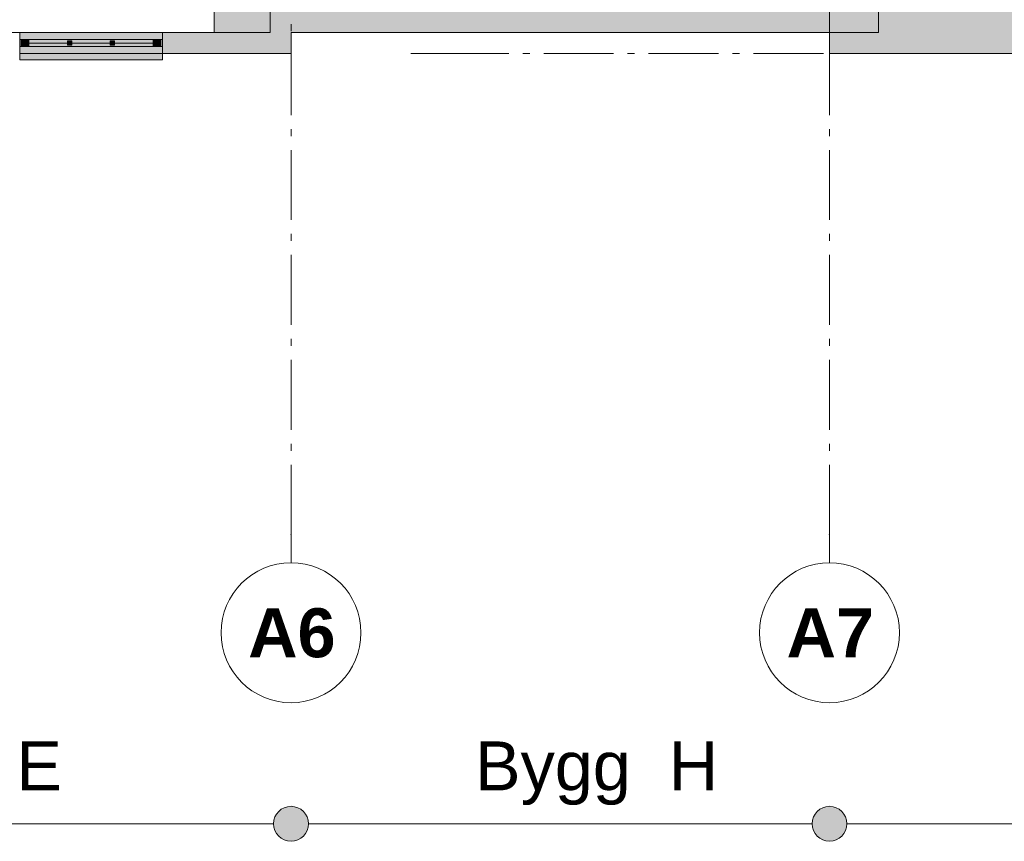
# Model space of a CAD drawing. Header units: millimetres. Extents: x -18529 to 56522, y -7462 to 46647.
# Tile 5 of 29: x 14359 to 21400, y -5630 to 242. Entities that reach past the tile are written whole.
import ezdxf

# ---------------------------------------------------------------- set-up
doc = ezdxf.new("R2010")
doc.units = ezdxf.units.MM
doc.header["$LTSCALE"] = 0.5
doc.header["$MEASUREMENT"] = 0
for name, pattern in [('Akselinje', [1500, 1000, -200, 100, -200]), ('Dot & Dashed', [13405.56, 7055.56, -3527.78, 0, -2822.22]), ('Over snittplan', [520, 300, -100, 20, -100]), ('PLINE', [0])]:
    doc.linetypes.add(name, pattern=pattern)
for name, color, linetype in [('222- Søyler', 7, 'Continuous'), ('222- Søyler  (Skravur)', 7, 'Continuous'), ('231- Bærende yttervegger', 7, 'Continuous'), ('231- Bærende yttervegger (Skravur)', 7, 'Continuous'), ('241- Bærende innervegger', 7, 'Continuous'), ('241- Bærende innervegger (Skravur)', 7, 'Continuous'), ('244- Vinduer_ dører_ foldevegger', 7, 'Continuous'), ('251- Frittbærende dekker', 7, 'Continuous'), ('822- Modullinjer bygning', 7, 'Continuous'), ('838- Annen tekst', 7, 'Continuous'), ('838- Annen tekst(Nye konstruksjoner)', 7, 'Continuous'), ('892- Hjelpelag bygning', 7, 'Continuous')]:
    doc.layers.add(name, color=color, linetype=linetype)
doc.layers.add('234- Vinduer_ dører_ porter', color=7, linetype='Continuous', lineweight=5)
doc.styles.add('GENERATED_STYLE_1', font='arial.ttf')
doc.styles.add('GENERATED_STYLE_2', font='arial.ttf')

msp = doc.modelspace()

# ---------------------------------------------------------------- hatches: boundary and pattern name
at = {"layer": '222- Søyler  (Skravur)', "linetype": 'Continuous', "lineweight": 9, "true_color": 0xb4b4b4}
for points in [[(20150, 150), (20500, 150), (20500, 500), (20150, 500)], [(15750, 150), (16150, 150), (16150, 450), (15750, 450)]]:
    msp.add_hatch(color=253, dxfattribs=at).paths.add_polyline_path(points)
at = {"layer": '231- Bærende yttervegger (Skravur)', "linetype": 'Continuous', "lineweight": 9, "true_color": 0xb4b4b4}
for points in [[(16300, 150), (20150, 150), (20150, 300), (16300, 300)], [(20150, 300), (20150, 0), (22240, 0), (22240, 92), (22240, 300)], [(15379.5, 50), (15379.5, 0), (16150, 0), (16150, 150), (15379.5, 150), (15379.5, 100)]]:
    msp.add_hatch(color=253, dxfattribs=at).paths.add_polyline_path(points)
at = {"layer": '231- Bærende yttervegger (Skravur)', "linetype": 'Continuous', "lineweight": 0, "true_color": 0xffffff}
for points in [[(14359.5, 50), (15379.5, 50), (15379.5, 100), (15379.5, 150), (14359.5, 150), (14359.5, 100)], [(14369.5, 100), (14369.5, 50), (14425.5, 50), (14425.5, 90), (14425.5, 100)], [(14425.5, 50), (15313.5, 50), (15313.5, 100), (14425.5, 100)], [(14731.5, 60), (14731.5, 90), (14701.5, 90), (14701.5, 60)], [(15037.5, 60), (15037.5, 90), (15007.5, 90), (15007.5, 60)], [(15369.5, 50), (15369.5, 100), (15313.5, 100), (15313.5, 90), (15313.5, 50)], [(15379.5, 50), (14359.5, 50), (14359.5, 0), (14359.5, -45), (15379.5, -45), (15379.5, 0)]]:
    msp.add_hatch(color=7, dxfattribs=at).paths.add_polyline_path(points)
at = {"layer": '241- Bærende innervegger (Skravur)', "linetype": 'Continuous', "lineweight": 9, "true_color": 0xb4b4b4}
for points in [[(20000, 150), (20150, 150), (20150, 873.9), (20092, 873.9), (20000, 873.9)], [(16150, 150), (16300, 150), (16300, 822.9), (16208, 822.9), (16150, 822.9)], [(16150, 0), (16300, 0), (16150, 150)], [(16150, 150), (16300, 0), (16300, 150)]]:
    msp.add_hatch(color=253, dxfattribs=at).paths.add_polyline_path(points)
at = {"layer": '838- Annen tekst', "linetype": 'Continuous', "lineweight": 9}
for points in [[(16175, -5504.9), (16184.5, -5552.7), (16211.6, -5593.3), (16252.2, -5620.4), (16300, -5629.9), (16347.8, -5620.4), (16388.4, -5593.3), (16415.5, -5552.7), (16425, -5504.9), (16415.5, -5457.1), (16388.4, -5416.5), (16347.8, -5389.4), (16300, -5379.9), (16252.2, -5389.4), (16211.6, -5416.5), (16184.5, -5457.1)], [(20025, -5504.9), (20034.5, -5552.7), (20061.6, -5593.3), (20102.2, -5620.4), (20150, -5629.9), (20197.8, -5620.4), (20238.4, -5593.3), (20265.5, -5552.7), (20275, -5504.9), (20265.5, -5457.1), (20238.4, -5416.5), (20197.8, -5389.4), (20150, -5379.9), (20102.2, -5389.4), (20061.6, -5416.5), (20034.5, -5457.1)]]:
    msp.add_hatch(color=7, dxfattribs=at).paths.add_polyline_path(points)

# ---------------------------------------------------------------- linework, layer by layer
at = {"layer": '222- Søyler', "color": 7, "linetype": 'PLINE', "lineweight": 13, "flags": 128}
for points in [[(20150, 150), (20500, 150), (20500, 500), (20150, 500)], [(15750, 150), (16150, 150), (16150, 450), (15750, 450)]]:
    msp.add_lwpolyline(points, close=True, dxfattribs=at)
at = {"layer": '231- Bærende yttervegger', "color": 7, "linetype": 'PLINE', "lineweight": 13}
for p, q in [((14359.5, 100), (14359.5, 150)), ((15379.5, 100), (15379.5, 150)), ((14359.5, 50), (14359.5, 100)), ((15379.5, 50), (15379.5, 100)), ((14359.5, 0), (14359.5, 50)), ((15379.5, 0), (15379.5, 50))]:
    msp.add_line(p, q, dxfattribs=at)
at = {"layer": '231- Bærende yttervegger', "color": 7, "linetype": 'PLINE', "lineweight": 13, "flags": 128}
for points in [[(16150, 150), (15379.5, 150)], [(16300, 150), (20150, 150)], [(20150, 0), (20150, 150)], [(15379.5, 0), (16150, 0)], [(16300, 0), (16150, 0)], [(20150, 0), (22240, 0)]]:
    msp.add_lwpolyline(points, dxfattribs=at)
at = {"layer": '231- Bærende yttervegger', "color": 7, "linetype": 'Over snittplan', "lineweight": 5, "flags": 128}
for points in [[(20150, 0), (20150, 150)], [(20150, 0), (48000, 0)]]:
    msp.add_lwpolyline(points, dxfattribs=at)
at = {"layer": '234- Vinduer_ dører_ porter', "color": 7, "linetype": 'PLINE', "lineweight": 5}
for p, q in [((15379.5, 150), (14359.5, 150)), ((14359.5, 100), (14369.5, 100)), ((14359.5, 50), (14359.5, 100)), ((14369.5, 100), (14425.5, 100)), ((14369.5, 50), (14369.5, 100)), ((14369.5, 100), (14369.5, 50)), ((14425.5, 100), (14425.5, 90)), ((14425.5, 100), (15313.5, 100)), ((14425.5, 90), (14425.5, 50)), ((14701.5, 75), (14425.5, 75)), ((14701.5, 60), (14701.5, 90)), ((14701.5, 90), (14731.5, 90)), ((14731.5, 90), (14731.5, 60)), ((15007.5, 75), (14731.5, 75)), ((15007.5, 60), (15007.5, 90)), ((15007.5, 90), (15037.5, 90)), ((15037.5, 90), (15037.5, 60)), ((15313.5, 75), (15037.5, 75)), ((15313.5, 90), (15313.5, 100)), ((15313.5, 100), (15369.5, 100)), ((15313.5, 50), (15313.5, 90)), ((15369.5, 100), (15369.5, 50)), ((15369.5, 50), (15369.5, 100)), ((15369.5, 100), (15379.5, 100)), ((15379.5, 100), (15379.5, 50)), ((14369.5, 50), (14359.5, 50)), ((15379.5, 0), (14359.5, 0)), ((14425.5, 50), (14369.5, 50)), ((15313.5, 50), (14425.5, 50)), ((14731.5, 60), (14701.5, 60)), ((15037.5, 60), (15007.5, 60)), ((15369.5, 50), (15313.5, 50)), ((15379.5, 50), (15369.5, 50)), ((15379.5, 0), (15379.5, -45)), ((14359.5, -45), (14359.5, 0)), ((15379.5, -45), (14359.5, -45))]:
    msp.add_line(p, q, dxfattribs=at)
at = {"layer": '241- Bærende innervegger', "color": 7, "linetype": 'PLINE', "lineweight": 13, "flags": 128}
for points in [[(20150, 150), (20150, 873.9)], [(16150, 822.9), (16150, 150)], [(16300, 0), (16300, 150)]]:
    msp.add_lwpolyline(points, dxfattribs=at)
at = {"layer": '244- Vinduer_ dører_ foldevegger', "color": 7, "linetype": 'PLINE', "lineweight": 13}
for p, q in [((14359.5, 50), (14359.5, 100)), ((15379.5, 50), (15379.5, 100))]:
    msp.add_line(p, q, dxfattribs=at)
at = {"layer": '251- Frittbærende dekker', "color": 7, "linetype": 'Dot & Dashed', "lineweight": 13, "flags": 128}
msp.add_lwpolyline([(150, 150), (15750, 150), (15750, 300), (20000, 300), (20000, 450), (20450, 450), (20450, 300), (48000, 300), (48000, 19850), (20000.2, 19850), (20000.2, 14800), (16150, 14800), (16150, 20150), (16150, 30100), (150, 30100)], close=True, dxfattribs=at)
at = {"layer": '822- Modullinjer bygning', "color": 94, "linetype": 'Akselinje', "lineweight": 18}
for p, q in [((20150, -3439.6), (20150, 21435.4)), ((16300, -3439.6), (16300, 21162.4)), ((17356.5, 0), (17156.5, 0)), ((17356.5, 0), (55062.7, 0)), ((16300, -3439.6), (16300, -3639.6)), ((20150, -3439.6), (20150, -3639.6))]:
    msp.add_line(p, q, dxfattribs=at)
at = {"layer": '822- Modullinjer bygning', "color": 7, "linetype": 'PLINE', "lineweight": 18}
for centre in [(16300, -4139.6), (20150, -4139.6)]:
    msp.add_circle(centre, 500, dxfattribs=at)
at = {"layer": '822- Modullinjer bygning', "color": 94, "linetype": 'Akselinje', "lineweight": 18}
for p in [(16300, -3439.6), (16300, -3439.6), (20150, -3439.6), (20150, -3439.6)]:
    msp.add_point(p, dxfattribs=at)
at = {"layer": '838- Annen tekst', "color": 7, "linetype": 'PLINE', "lineweight": 9}
for p, q in [((10925, -5504.9), (16175, -5504.9)), ((16425, -5504.9), (20025, -5504.9)), ((20275, -5504.9), (47925, -5504.9))]:
    msp.add_line(p, q, dxfattribs=at)
for centre in [(16300, -5504.9), (20150, -5504.9)]:
    msp.add_circle(centre, 125, dxfattribs=at)
at = {"layer": '892- Hjelpelag bygning', "color": 7, "linetype": 'PLINE', "lineweight": 5, "flags": 128}
msp.add_lwpolyline([(0, 30099.8), (-15956.4, 30099.6), (-15956.5, 42609.6), (16188.6, 42609.6), (16188.6, 42710), (48300, 42710), (48300, 20150), (48300, -312.3), (48300, 0), (20150, 0)], dxfattribs=at)

# ---------------------------------------------------------------- texts
at = {"layer": '822- Modullinjer bygning', "color": 7, "lineweight": 18, "char_height": 350, "attachment_point": 1, "style": 'GENERATED_STYLE_2'}
for s, insert in [('\\A1;{\\pql;\\pt0;\\fArial|b1|i0|c0|p0;\\W1.000000;A6}', (15993.2, -3964.6)), ('\\A1;{\\pql;\\pt0;\\fArial|b1|i0|c0|p0;\\W1.000000;A7}', (19843.2, -3964.6))]:
    msp.add_mtext(s, dxfattribs=dict(at, insert=insert))
at = {"layer": '838- Annen tekst(Nye konstruksjoner)', "color": 7, "linetype": 'Continuous', "lineweight": 9, "char_height": 350, "attachment_point": 7, "style": 'GENERATED_STYLE_1'}
for s, insert in [('\\A1;{\\pql;\\fArial|b0|i0|c0|p0;\\W1.000000;Bygg  E}', (12949.7, -5371.6)), ('\\A1;{\\pql;\\fArial|b0|i0|c0|p0;\\W1.000000;Bygg  H}', (17615.2, -5371.6))]:
    msp.add_mtext(s, dxfattribs=dict(at, insert=insert))

doc.saveas('drawing.dxf')
